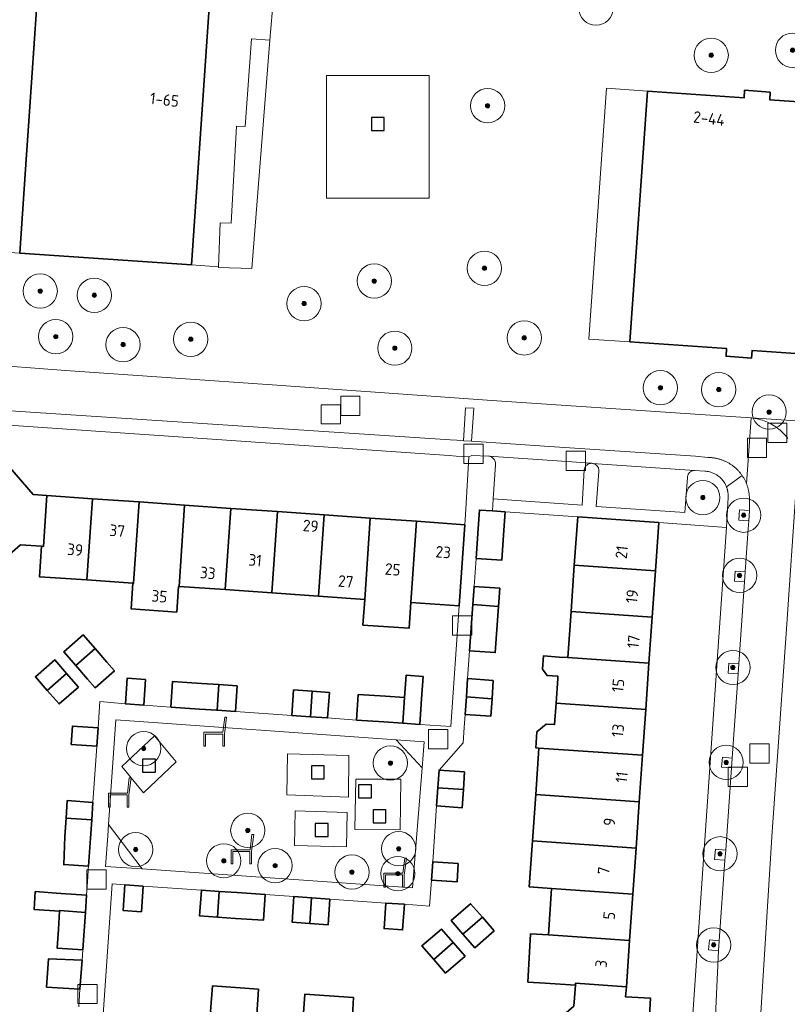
# Model space of a CAD drawing. Extents: x 154222 to 160093, y 456746 to 462495.
# Tile 152 of 254: x 158038 to 158127, y 461260 to 461374. Entities that reach past the tile are written whole.
import ezdxf
from ezdxf.enums import TextEntityAlignment as Align

# ---------------------------------------------------------------- set-up
doc = ezdxf.new("R2010")
doc.units = 0
doc.header["$LTSCALE"] = 0.75
doc.layers.get('0').update_dxf_attribs({"linetype": 'CONTINUOUS'})
for name, color, linetype, lineweight in [('B-XX-GR-BEPLANTING_CULTUUR_BODEMBEDEKKER-GV', 252, 'CONTINUOUS', 18), ('B-XX-GR-BEPLANTING_CULTUUR_HEESTERS-GV', 252, 'CONTINUOUS', 18), ('B-XX-GR-BOOM-S', 252, 'CONTINUOUS', 25), ('B-XX-GR-HAAG-GV', 252, 'CONTINUOUS', 13), ('B-XX-IE-MEUBILAIR_WEGMEUBILAIR-S', 252, 'CONTINUOUS', 25), ('B-XX-OG-BEBOUWING-GV', 6, 'CONTINUOUS', 35), ('B-XX-OG-BEBOUWING-T18', 1, 'CONTINUOUS', 18), ('B-XX-OG-TERREIN_CULTUURSCHEIDING-GV', 252, 'CONTINUOUS', 18), ('B-XX-OG-TERREIN_ERF-GV', 252, 'CONTINUOUS', 18), ('B-XX-OG-TERREIN_ONBEGROEID-GV', 252, 'CONTINUOUS', 18), ('B-XX-RI-GWA_RIOOLPUT-S', 252, 'CONTINUOUS', 25), ('B-XX-VH-VERHARDING_BETONSTRAATSTEEN-GV', 252, 'CONTINUOUS', 18), ('B-XX-VH-VERHARDING_TEGEL-GV', 252, 'CONTINUOUS', 18), ('B-XX-VH-VERHARDING_TEGEL_RUBBER-GV', 252, 'CONTINUOUS', 18)]:
    doc.layers.add(name, color=color, linetype=linetype, lineweight=lineweight)
doc.styles.add('NLCS-ISO-M-T18', font='NLCS-ISO.ttf', dxfattribs={"height": 1.8})

# ---------------------------------------------------------------- blocks, each defined once
blk = doc.blocks.new('SRI-PUT_INSPECTIEPUT_RIOOLPUT-SO')
at = {"color": 0, "linetype": 'ByBlock', "lineweight": 18}
blk.add_lwpolyline([(-1.125, -1.125), (1.125, -1.125), (1.125, 1.125), (-1.125, 1.125)], close=True, dxfattribs=at)
blk = doc.blocks.new('SIE-WEG_SPEELTOESTEL-SO')
at = {"flags": 128}
blk.add_lwpolyline([(-0.75, -0.75), (0.75, -0.75), (0.75, 0.75), (-0.75, 0.75)], close=True, dxfattribs=at)
blk = doc.blocks.new('SIE-WEG_ZITBANK-SO')
at = {"color": 0, "linetype": 'ByBlock', "lineweight": 18}
blk.add_lwpolyline([(-0.91, -1.63), (-0.91, -0.2), (1.09, -0.2), (1.09, -1.63), (1.29, -1.63), (1.29, -0.21), (1.54, 1.78), (1.33, 1.78), (1.11, 0), (-1.11, 0), (-1.11, -1.63)], close=True, dxfattribs=at)
blk = doc.blocks.new('SGR-BOOM_01-SO')
at = {"linetype": 'ByBlock', "lineweight": 18}
h = blk.add_hatch(color=0, dxfattribs=at)
h.dxf.hatch_style = 1
edge = h.paths.add_edge_path()
edge.add_arc((0, 0), 0.25, 0, 360)
at = {"color": 0, "linetype": 'ByBlock', "lineweight": 18}
for radius in [2, 0.25]:
    blk.add_circle((0, 0), radius, dxfattribs=at)

msp = doc.modelspace()

# ---------------------------------------------------------------- linework, layer by layer
at = {"layer": 'B-XX-GR-BEPLANTING_CULTUUR_BODEMBEDEKKER-GV'}
for points in [[(158066.899, 461372.116), (158064.764, 461372.256), (158063.996, 461362.045), (158063.02, 461362.074), (158062.39, 461350.739), (158061.099, 461350.783), (158060.908, 461345.665), (158060.906, 461345.604), (158064.811, 461345.455)], [(158084.893, 461290.258), (158081.644, 461290.491), (158084.654, 461287.225)], [(158052.01, 461275.449), (158048.07, 461280.646), (158047.978, 461279.309), (158047.733, 461275.747), (158051.355, 461275.495)]]:
    msp.add_lwpolyline(points, close=True, dxfattribs=at)
at = {"layer": 'B-XX-GR-BEPLANTING_CULTUUR_HEESTERS-GV'}
msp.add_lwpolyline([(158104.555, 461322.744), (158104.473, 461322.751), (158104.395, 461322.751), (158104.313, 461322.743), (158104.232, 461322.727), (158104.153, 461322.704), (158104.077, 461322.673), (158104.004, 461322.634), (158103.935, 461322.589), (158103.871, 461322.537), (158103.812, 461322.48), (158103.759, 461322.416), (158103.713, 461322.349), (158103.673, 461322.277), (158103.64, 461322.201), (158103.615, 461322.122), (158103.598, 461322.042), (158103.59, 461321.98), (158103.34, 461317.87), (158092.96, 461318.6), (158092.861, 461317.195), (158094.35, 461317.09), (158102.82, 461316.5), (158112.29, 461315.83), (158120.2, 461315.28), (158120.37, 461318.75), (158120.374, 461318.8), (158120.376, 461318.849), (158120.378, 461318.899), (158120.379, 461318.949), (158120.379, 461318.999), (158120.378, 461319.048), (158120.377, 461319.098), (158120.374, 461319.148), (158120.371, 461319.197), (158120.367, 461319.247), (158120.362, 461319.296), (158120.356, 461319.346), (158120.349, 461319.395), (158120.341, 461319.444), (158120.333, 461319.493), (158120.323, 461319.542), (158120.313, 461319.591), (158120.302, 461319.639), (158120.29, 461319.688), (158120.278, 461319.736), (158120.264, 461319.784), (158120.25, 461319.831), (158120.235, 461319.879), (158120.218, 461319.926), (158120.202, 461319.973), (158120.184, 461320.019), (158120.125, 461320.158), (158120.059, 461320.294), (158119.986, 461320.426), (158119.906, 461320.554), (158119.82, 461320.678), (158119.727, 461320.797), (158119.627, 461320.911), (158119.522, 461321.019), (158119.411, 461321.122), (158119.295, 461321.219), (158119.174, 461321.309), (158119.049, 461321.393), (158118.919, 461321.47), (158118.785, 461321.54), (158118.648, 461321.603), (158118.508, 461321.659), (158118.365, 461321.707), (158118.219, 461321.748), (158118.071, 461321.78), (158117.922, 461321.805), (158117.772, 461321.822), (158117.65, 461321.83), (158116.462, 461321.905), (158116.382, 461321.903), (158116.302, 461321.894), (158116.224, 461321.876), (158116.148, 461321.851), (158116.074, 461321.819), (158116.005, 461321.779), (158115.939, 461321.733), (158115.879, 461321.68), (158115.824, 461321.621), (158115.775, 461321.558), (158115.733, 461321.49), (158115.698, 461321.418), (158115.67, 461321.342), (158115.65, 461321.265), (158115.637, 461321.185), (158115.633, 461321.105), (158115.633, 461321.1), (158115.32, 461317.03), (158104.99, 461317.73), (158105.28, 461321.8), (158105.286, 461321.882), (158105.284, 461321.965), (158105.274, 461322.046), (158105.256, 461322.127), (158105.231, 461322.205), (158105.198, 461322.281), (158105.157, 461322.353), (158105.11, 461322.42), (158105.057, 461322.483), (158104.998, 461322.54), (158104.933, 461322.592), (158104.864, 461322.637), (158104.791, 461322.675), (158104.715, 461322.705), (158104.636, 461322.729)], close=True, dxfattribs=at)
at = {"layer": 'B-XX-GR-HAAG-GV'}
msp.add_lwpolyline([(158066.899, 461372.116), (158064.764, 461372.256), (158063.996, 461362.045), (158063.02, 461362.074), (158062.39, 461350.739), (158061.099, 461350.783), (158060.908, 461345.665), (158060.906, 461345.604), (158064.811, 461345.455)], close=True, dxfattribs=at)
at = {"layer": 'B-XX-OG-BEBOUWING-GV'}
for points in [[(158048.993, 461392.042), (158046.24, 461392.23), (158045.895, 461387.064), (158046.394, 461387.03), (158046.137, 461383.241), (158045.624, 461383.276), (158040.204, 461383.645), (158038.84, 461363.76), (158038.342, 461356.487), (158037.71, 461347.26), (158057.75, 461345.88), (158060.85, 461391.23)], [(158125.29, 461366.05), (158122.3, 461366.26), (158122.24, 461365.36), (158110.96, 461366.15), (158108.91, 461336.91), (158120.19, 461336.13), (158120.13, 461335.23), (158123.12, 461335.03), (158123.18, 461335.92), (158134.46, 461335.14), (158134.972, 461342.622), (158135.231, 461346.4), (158135.57, 461351.35), (158135.949, 461356.889), (158136.46, 461364.37), (158125.23, 461365.15)], [(158039.27, 461319.1), (158036.53, 461322.25), (158032.76, 461318.96), (158032.33, 461319.45), (158028.565, 461316.165), (158033.993, 461309.943), (158037.8, 461313.25), (158040.26, 461313.08), (158040.467, 461313.066), (158040.866, 461318.989)], [(158046.19, 461318.618), (158040.866, 461318.989), (158040.467, 461313.066), (158040.26, 461313.08), (158040.01, 461309.53), (158045.552, 461309.143)], [(158051.625, 461318.239), (158046.19, 461318.618), (158045.552, 461309.143), (158050.918, 461308.768), (158050.986, 461308.764)], [(158056.937, 461317.869), (158051.625, 461318.239), (158050.986, 461308.764), (158050.918, 461308.768), (158050.712, 461305.775), (158056.039, 461305.404), (158056.251, 461308.396), (158056.298, 461308.393)], [(158062.324, 461317.494), (158056.937, 461317.869), (158056.298, 461308.393), (158061.685, 461308.017)], [(158067.77, 461317.114), (158062.324, 461317.494), (158061.685, 461308.017), (158067.131, 461307.636)], [(158073.218, 461316.735), (158067.77, 461317.114), (158067.131, 461307.636), (158072.579, 461307.256)], [(158092.861, 461317.195), (158091.36, 461317.3), (158091.2, 461315.16), (158090.957, 461311.664), (158093.955, 461311.454), (158094.2, 461314.95), (158094.35, 461317.09)], [(158078.603, 461316.36), (158073.218, 461316.735), (158072.579, 461307.256), (158077.964, 461306.88)], [(158083.99, 461315.984), (158078.603, 461316.36), (158077.964, 461306.88), (158077.762, 461303.887), (158083.149, 461303.511), (158083.351, 461306.504)], [(158089.65, 461315.59), (158083.99, 461315.984), (158083.351, 461306.504), (158088.99, 461306.11)], [(158112.29, 461315.83), (158102.82, 461316.5), (158102.425, 461310.861), (158111.896, 461310.197)], [(158111.896, 461310.197), (158102.425, 461310.861), (158102.047, 461305.475), (158111.519, 461304.811)], [(158093.72, 461308.19), (158090.73, 461308.4), (158090.584, 461306.278), (158093.573, 461306.069)], [(158093.573, 461306.069), (158090.584, 461306.278), (158090.212, 461300.891), (158093.2, 461300.682)], [(158111.519, 461304.811), (158102.047, 461305.475), (158101.67, 461300.088), (158111.142, 461299.425)], [(158046.5, 461301.145), (158045.12, 461302.73), (158042.85, 461300.75), (158044.234, 461299.171)], [(158047.88, 461299.56), (158046.5, 461301.145), (158044.234, 461299.171), (158045.62, 461297.59), (158046.503, 461296.577), (158048.763, 461298.547)], [(158043.17, 461298.245), (158041.79, 461299.83), (158039.53, 461297.85), (158040.906, 461296.274)], [(158100.672, 461300.158), (158098.818, 461300.287), (158098.71, 461298.747), (158099.253, 461298.001), (158100.515, 461297.913), (158100.498, 461297.664), (158100.295, 461294.771), (158110.765, 461294.036), (158111.142, 461299.425), (158101.67, 461300.088)], [(158044.55, 461296.66), (158043.17, 461298.245), (158040.906, 461296.274), (158042.29, 461294.69)], [(158052.38, 461297.54), (158050.24, 461297.69), (158050.03, 461294.7), (158052.17, 461294.55)], [(158084.776, 461297.904), (158082.785, 461298.042), (158082.604, 461295.428), (158082.402, 461292.432), (158084.39, 461292.29), (158084.6, 461295.29), (158084.595, 461295.29)], [(158092.97, 461297.44), (158089.98, 461297.65), (158089.826, 461295.503), (158092.821, 461295.293)], [(158058.9, 461297.08), (158055.552, 461297.32), (158055.35, 461294.327), (158058.69, 461294.09), (158060.736, 461293.948), (158060.938, 461296.939)], [(158063.08, 461296.79), (158060.938, 461296.939), (158060.736, 461293.948), (158062.87, 461293.8)], [(158071.833, 461296.18), (158069.67, 461296.33), (158069.46, 461293.34), (158071.631, 461293.189)], [(158073.85, 461296.04), (158071.833, 461296.18), (158071.631, 461293.189), (158073.64, 461293.05)], [(158080.41, 461295.58), (158077.217, 461295.795), (158077.016, 461292.813), (158080.2, 461292.59), (158082.402, 461292.432), (158082.604, 461295.428)], [(158092.821, 461295.293), (158089.826, 461295.503), (158089.68, 461293.47), (158092.68, 461293.26)], [(158110.765, 461294.036), (158100.295, 461294.771), (158100.12, 461292.278), (158099.123, 461292.348), (158098.055, 461291.42), (158097.926, 461289.576), (158098.305, 461289.549), (158110.392, 461288.702)], [(158046.848, 461291.912), (158043.855, 461292.112), (158043.711, 461289.962), (158046.704, 461289.762)], [(158110.392, 461288.702), (158098.305, 461289.549), (158097.924, 461284.11), (158110.011, 461283.264)], [(158089.63, 461286.77), (158086.64, 461286.98), (158086.497, 461284.911), (158089.487, 461284.702)], [(158089.487, 461284.702), (158086.497, 461284.911), (158086.35, 461282.79), (158089.34, 461282.58)], [(158110.011, 461283.264), (158097.924, 461284.11), (158097.547, 461278.723), (158109.634, 461277.877)], [(158046.249, 461283.203), (158043.25, 461283.41), (158043.113, 461281.365), (158046.107, 461281.157)], [(158046.107, 461281.157), (158043.113, 461281.365), (158042.97, 461279.23), (158042.841, 461275.96), (158045.72, 461275.758), (158045.96, 461279.03)], [(158109.634, 461277.877), (158097.547, 461278.723), (158097.17, 461273.339), (158099.783, 461273.156), (158109.258, 461272.492)], [(158088.89, 461276.07), (158085.9, 461276.28), (158085.75, 461274.14), (158088.74, 461273.93)], [(158052.12, 461273.44), (158049.97, 461273.59), (158049.76, 461270.6), (158051.91, 461270.45)], [(158042.51, 461272.6), (158039.517, 461272.81), (158039.372, 461270.718), (158042.365, 461270.51), (158042.371, 461270.59), (158045.361, 461270.383), (158045.5, 461272.39)], [(158060.987, 461272.826), (158058.9, 461272.97), (158058.69, 461269.97), (158060.78, 461269.825)], [(158063.09, 461272.68), (158060.987, 461272.826), (158060.78, 461269.825), (158062.88, 461269.68), (158066.139, 461269.454), (158066.348, 461272.454)], [(158071.762, 461272.073), (158069.71, 461272.22), (158069.5, 461269.22), (158071.555, 461269.078)], [(158109.258, 461272.492), (158099.783, 461273.156), (158099.405, 461267.766), (158108.88, 461267.102)], [(158073.9, 461271.92), (158071.762, 461272.073), (158071.555, 461269.078), (158073.69, 461268.93)], [(158082.59, 461271.32), (158080.44, 461271.47), (158080.23, 461268.48), (158082.39, 461268.33)], [(158091.699, 461269.807), (158090.33, 461271.39), (158088.06, 461269.42), (158089.431, 461267.84)], [(158045.361, 461270.383), (158042.371, 461270.59), (158042.365, 461270.51), (158042.22, 461268.42), (158042.065, 461266.208), (158045.056, 461265.998), (158045.21, 461268.21)], [(158093.08, 461268.21), (158091.699, 461269.807), (158089.431, 461267.84), (158090.81, 461266.25)], [(158088.293, 461266.852), (158086.92, 461268.44), (158084.65, 461266.47), (158086.025, 461264.885)], [(158108.88, 461267.102), (158099.405, 461267.766), (158097.333, 461267.882), (158097.017, 461262.242), (158099.01, 461262.13), (158102.56, 461261.88), (158102.577, 461262.129), (158108.503, 461261.711)], [(158089.67, 461265.26), (158088.293, 461266.852), (158086.025, 461264.885), (158087.4, 461263.3), (158087.46, 461263.352)], [(158044.973, 461264.798), (158041.075, 461264.968), (158040.847, 461261.676), (158044.738, 461261.406)], [(158065.58, 461261.434), (158060.185, 461261.809), (158059.976, 461258.817), (158060.021, 461258.814), (158059.203, 461246.945), (158061.6, 461246.78), (158061.77, 461249.17), (158064.756, 461248.96), (158065.409, 461258.439), (158065.372, 461258.441)], [(158108.503, 461261.711), (158102.577, 461262.129), (158102.56, 461261.88), (158102.39, 461259.45), (158098.556, 461256.119), (158103.927, 461249.999), (158104.049, 461249.86), (158104.209, 461250), (158107.811, 461253.159), (158107.38, 461253.65), (158111.14, 461256.95), (158111.307, 461260.383), (158108.42, 461260.523)], [(158076.676, 461260.462), (158070.988, 461260.854), (158070.796, 461258.064), (158069.978, 461246.195), (158072.36, 461246.03), (158072.53, 461248.42), (158075.829, 461248.194), (158076.482, 461257.669)]]:
    msp.add_lwpolyline(points, close=True, dxfattribs=at)
at = {"layer": 'B-XX-OG-TERREIN_CULTUURSCHEIDING-GV'}
for points in [[(158067.733, 461382.079), (158066.899, 461372.116), (158064.811, 461345.455), (158060.906, 461345.604), (158060.908, 461345.665), (158057.75, 461345.88), (158037.71, 461347.26), (158031.225, 461347.704)], [(158134.46, 461335.14), (158123.18, 461335.92), (158123.12, 461335.03), (158120.13, 461335.23), (158120.19, 461336.13), (158108.91, 461336.91), (158104.122, 461337.246), (158106.172, 461366.486), (158110.96, 461366.15), (158122.24, 461365.36), (158122.3, 461366.26), (158125.29, 461366.05), (158125.23, 461365.15), (158136.46, 461364.37)], [(158032.77, 461334.34), (158043.06, 461333.59), (158067.72, 461331.86), (158089.006, 461330.359), (158092.82, 461330.09), (158117.11, 461328.46), (158123.07, 461328.04), (158123.112, 461328.037), (158135.219, 461327.23)]]:
    msp.add_lwpolyline(points, dxfattribs=at)
for points in [[(158073.505, 461367.988), (158085.505, 461367.988), (158085.505, 461353.663), (158073.505, 461353.663)], [(158085.505, 461353.663), (158085.505, 461367.988), (158073.505, 461367.988), (158073.505, 461353.663)], [(158081.644, 461290.491), (158048.91, 461292.837), (158048.07, 461280.646), (158052.01, 461275.449), (158083.553, 461273.254), (158084.654, 461287.225)], [(158049.636, 461287.376), (158053.414, 461290.985), (158055.945, 461287.94), (158052.133, 461284.332)], [(158055.945, 461287.94), (158053.414, 461290.985), (158049.636, 461287.376), (158052.133, 461284.332)], [(158068.86, 461284.085), (158068.967, 461288.883), (158076.109, 461288.664), (158076.078, 461283.798)], [(158076.794, 461280.038), (158076.937, 461285.914), (158082.174, 461285.902), (158082.099, 461279.993)], [(158082.174, 461285.902), (158076.937, 461285.914), (158076.794, 461280.038), (158082.099, 461279.993)], [(158075.925, 461282.026), (158075.836, 461278.027), (158069.761, 461278.177), (158069.84, 461282.211)]]:
    msp.add_lwpolyline(points, close=True, dxfattribs=at)
at = {"layer": 'B-XX-OG-TERREIN_ERF-GV'}
for points in [[(158031.225, 461347.704), (158037.71, 461347.26), (158038.342, 461356.487), (158038.84, 461363.76), (158040.204, 461383.645), (158045.624, 461383.276), (158046.137, 461383.241), (158046.394, 461387.03), (158045.895, 461387.064), (158040.56, 461387.42), (158041.23, 461396.77), (158036.44, 461397.12)], [(158036.53, 461322.25), (158039.27, 461319.1), (158040.866, 461318.989), (158046.19, 461318.618), (158051.625, 461318.239), (158056.937, 461317.869), (158062.324, 461317.494), (158067.77, 461317.114), (158073.218, 461316.735), (158078.603, 461316.36), (158083.99, 461315.984), (158089.65, 461315.59), (158089.776, 461317.41), (158090.12, 461323.49), (158088.623, 461323.593), (158087.825, 461323.648), (158035.26, 461327.27)], [(158153.635, 461257.011), (158154.251, 461265.676), (158154.869, 461274.361), (158155.488, 461283.053), (158156.102, 461291.681), (158156.396, 461295.816), (158156.431, 461296.261), (158153.439, 461296.47), (158153.718, 461300.461), (158153.718, 461300.464), (158153.998, 461304.451), (158156.991, 461304.241), (158157.046, 461304.957), (158157.329, 461308.929), (158157.957, 461317.762), (158158.032, 461318.809), (158128.394, 461320.918), (158128.324, 461319.912), (158127.18, 461303.45), (158125.52, 461279.76), (158123.97, 461254.95)], [(158102.39, 461259.45), (158102.56, 461261.88), (158099.01, 461262.13), (158097.017, 461262.242), (158097.333, 461267.882), (158099.405, 461267.766), (158099.783, 461273.156), (158097.17, 461273.339), (158097.547, 461278.723), (158097.924, 461284.11), (158098.305, 461289.549), (158097.926, 461289.576), (158098.055, 461291.42), (158099.123, 461292.348), (158100.12, 461292.278), (158100.295, 461294.771), (158100.498, 461297.664), (158100.515, 461297.913), (158099.253, 461298.001), (158098.71, 461298.747), (158098.818, 461300.287), (158100.672, 461300.158), (158101.67, 461300.088), (158102.047, 461305.475), (158102.425, 461310.861), (158102.82, 461316.5), (158094.35, 461317.09), (158094.2, 461314.95), (158093.955, 461311.454), (158090.957, 461311.664), (158090.73, 461308.4), (158093.72, 461308.19), (158093.573, 461306.069), (158093.2, 461300.682), (158090.212, 461300.891), (158089.98, 461297.65), (158092.97, 461297.44), (158092.821, 461295.293), (158092.68, 461293.26), (158089.68, 461293.47), (158089.574, 461291.943), (158089.45, 461290.17), (158086.64, 461286.98), (158089.63, 461286.77), (158089.487, 461284.702), (158089.34, 461282.58), (158086.35, 461282.79), (158085.9, 461276.28), (158088.89, 461276.07), (158088.74, 461273.93), (158085.75, 461274.14), (158085.54, 461271.11), (158082.59, 461271.32), (158082.39, 461268.33), (158080.23, 461268.48), (158080.44, 461271.47), (158073.9, 461271.92), (158073.69, 461268.93), (158071.555, 461269.078), (158069.5, 461269.22), (158069.71, 461272.22), (158066.348, 461272.454), (158066.139, 461269.454), (158062.88, 461269.68), (158060.78, 461269.825), (158058.69, 461269.97), (158058.9, 461272.97), (158052.12, 461273.44), (158051.91, 461270.45), (158049.76, 461270.6), (158049.97, 461273.59), (158048.49, 461273.69), (158046.842, 461250)], [(158115.93, 461254), (158119.154, 461300.267), (158120.2, 461315.28), (158112.29, 461315.83), (158111.896, 461310.197), (158111.519, 461304.811), (158111.142, 461299.425), (158110.765, 461294.036), (158110.392, 461288.702), (158110.011, 461283.264), (158109.634, 461277.877), (158109.258, 461272.492), (158108.88, 461267.102), (158108.503, 461261.711), (158108.42, 461260.523), (158111.307, 461260.383), (158111.14, 461256.95)], [(158044.6, 461259.36), (158044.738, 461261.406), (158040.847, 461261.676), (158041.075, 461264.968), (158044.973, 461264.798), (158045.056, 461265.998), (158042.065, 461266.208), (158042.22, 461268.42), (158042.365, 461270.51), (158039.372, 461270.718), (158039.517, 461272.81), (158042.51, 461272.6), (158045.5, 461272.39), (158045.607, 461273.932), (158045.745, 461275.922), (158045.96, 461279.03), (158045.72, 461275.758), (158042.841, 461275.96), (158042.97, 461279.23), (158043.113, 461281.365), (158043.25, 461283.41), (158046.249, 461283.203), (158046.704, 461289.762), (158043.711, 461289.962), (158043.855, 461292.112), (158046.848, 461291.912), (158047.053, 461294.974), (158050.03, 461294.7), (158050.24, 461297.69), (158052.38, 461297.54), (158052.17, 461294.55), (158055.35, 461294.327), (158055.552, 461297.32), (158058.9, 461297.08), (158060.938, 461296.939), (158063.08, 461296.79), (158062.87, 461293.8), (158069.46, 461293.34), (158069.67, 461296.33), (158071.833, 461296.18), (158073.85, 461296.04), (158073.64, 461293.05), (158077.016, 461292.813), (158077.217, 461295.795), (158080.41, 461295.58), (158082.604, 461295.428), (158082.785, 461298.042), (158084.776, 461297.904), (158084.595, 461295.29), (158084.6, 461295.29), (158084.39, 461292.29), (158088, 461292.04), (158088.99, 461306.11), (158083.351, 461306.504), (158083.149, 461303.511), (158077.762, 461303.887), (158077.964, 461306.88), (158072.579, 461307.256), (158067.131, 461307.636), (158061.685, 461308.017), (158056.298, 461308.393), (158056.251, 461308.396), (158056.039, 461305.404), (158050.712, 461305.775), (158050.918, 461308.768), (158045.552, 461309.143), (158040.01, 461309.53), (158040.26, 461313.08), (158037.8, 461313.25), (158033.993, 461309.943)], [(158059.976, 461258.817), (158060.185, 461261.809), (158065.58, 461261.434), (158065.372, 461258.441)], [(158070.796, 461258.064), (158070.988, 461260.854), (158076.676, 461260.462), (158076.482, 461257.669)]]:
    msp.add_lwpolyline(points, dxfattribs=at)
for points in [[(158065.251, 461390.934), (158060.85, 461391.23), (158057.75, 461345.88), (158060.908, 461345.665), (158061.099, 461350.783), (158062.39, 461350.739), (158063.02, 461362.074), (158063.996, 461362.045), (158064.764, 461372.256), (158066.899, 461372.116), (158067.733, 461382.079), (158064.937, 461382.166), (158065.268, 461390.026)], [(158110.96, 461366.15), (158106.172, 461366.486), (158104.122, 461337.246), (158108.91, 461336.91)], [(158044.234, 461299.171), (158042.85, 461300.75), (158045.12, 461302.73), (158046.5, 461301.145), (158047.88, 461299.56), (158048.763, 461298.547), (158046.503, 461296.577), (158045.62, 461297.59)], [(158044.55, 461296.66), (158042.29, 461294.69), (158040.906, 461296.274), (158039.53, 461297.85), (158041.79, 461299.83), (158043.17, 461298.245)], [(158091.699, 461269.807), (158093.08, 461268.21), (158090.81, 461266.25), (158089.431, 461267.84), (158088.06, 461269.42), (158090.33, 461271.39)], [(158088.293, 461266.852), (158089.67, 461265.26), (158087.46, 461263.352), (158087.4, 461263.3), (158086.025, 461264.885), (158084.65, 461266.47), (158086.92, 461268.44)]]:
    msp.add_lwpolyline(points, close=True, dxfattribs=at)
at = {"layer": 'B-XX-OG-TERREIN_ONBEGROEID-GV'}
for points in [[(158122.88, 461317.23), (158121.7, 461317.31), (158121.62, 461316.13), (158122.8, 461316.05)], [(158122.36, 461310.08), (158121.2, 461310.16), (158121.12, 461309), (158122.28, 461308.92)], [(158121.61, 461299.36), (158120.45, 461299.43), (158120.38, 461298.27), (158121.54, 461298.2)], [(158120.85, 461288.38), (158119.71, 461288.47), (158119.62, 461287.33), (158120.76, 461287.24)], [(158120.1, 461277.64), (158118.91, 461277.75), (158118.8, 461276.56), (158119.99, 461276.45)], [(158119.35, 461267.05), (158118.21, 461267.16), (158118.1, 461266.02), (158119.24, 461265.91)]]:
    msp.add_lwpolyline(points, close=True, dxfattribs=at)
at = {"layer": 'B-XX-VH-VERHARDING_BETONSTRAATSTEEN-GV'}
for points in [[(158035.377, 461328.966), (158079.102, 461326.077), (158087.952, 461325.492), (158088.728, 461325.441), (158089.503, 461325.39), (158089.742, 461329.214), (158090.681, 461329.182), (158090.41, 461325.33), (158099.513, 461324.728), (158116.569, 461323.602), (158118.007, 461323.428), (158118.091, 461323.427), (158118.175, 461323.426), (158118.259, 461323.422), (158118.343, 461323.417), (158118.427, 461323.411), (158118.511, 461323.403), (158118.594, 461323.394), (158118.678, 461323.383), (158118.761, 461323.371), (158118.844, 461323.358), (158118.927, 461323.343), (158119.009, 461323.326), (158119.091, 461323.308), (158119.173, 461323.289), (158119.255, 461323.268), (158119.336, 461323.246), (158119.417, 461323.223), (158119.497, 461323.198), (158119.577, 461323.171), (158119.656, 461323.144), (158119.735, 461323.114), (158119.813, 461323.084), (158119.891, 461323.052), (158119.969, 461323.019), (158120.045, 461322.985), (158120.121, 461322.949), (158120.197, 461322.912), (158120.272, 461322.873), (158120.346, 461322.834), (158120.419, 461322.793), (158120.492, 461322.75), (158120.564, 461322.707), (158120.635, 461322.662), (158120.705, 461322.616), (158120.775, 461322.569), (158120.844, 461322.52), (158120.912, 461322.471), (158120.979, 461322.42), (158121.045, 461322.368), (158121.11, 461322.315), (158121.174, 461322.261), (158121.238, 461322.205), (158121.3, 461322.149), (158121.362, 461322.092), (158121.422, 461322.033), (158121.481, 461321.974), (158121.54, 461321.913), (158121.597, 461321.852), (158121.653, 461321.789), (158121.708, 461321.725), (158121.762, 461321.661), (158121.815, 461321.595), (158121.867, 461321.529), (158121.918, 461321.462), (158121.967, 461321.394), (158122.015, 461321.325), (158122.062, 461321.255), (158122.108, 461321.184), (158122.153, 461321.113), (158122.196, 461321.041), (158122.238, 461320.967), (158122.279, 461320.894), (158122.319, 461320.819), (158122.357, 461320.744), (158122.394, 461320.668), (158122.43, 461320.592), (158122.464, 461320.515), (158122.497, 461320.437), (158122.529, 461320.359), (158123.07, 461328.04), (158117.11, 461328.46), (158092.82, 461330.09), (158089.006, 461330.359), (158067.72, 461331.86), (158043.06, 461333.59), (158032.77, 461334.34)], [(158127.327, 461325.652), (158127.196, 461325.825), (158127.058, 461325.992), (158126.914, 461326.155), (158126.765, 461326.312), (158126.609, 461326.464), (158126.448, 461326.609), (158126.282, 461326.749), (158126.111, 461326.882), (158125.935, 461327.009), (158125.755, 461327.13), (158125.57, 461327.244), (158125.381, 461327.35), (158125.189, 461327.45), (158124.992, 461327.543), (158124.793, 461327.628), (158124.59, 461327.706), (158124.385, 461327.776), (158124.177, 461327.839), (158123.968, 461327.894), (158123.756, 461327.942), (158123.543, 461327.981), (158123.328, 461328.013), (158123.112, 461328.037), (158123.07, 461328.04), (158122.529, 461320.359), (158122.559, 461320.28), (158122.588, 461320.201), (158122.616, 461320.121), (158122.642, 461320.041), (158122.666, 461319.96), (158122.69, 461319.879), (158122.712, 461319.797), (158122.732, 461319.715), (158122.751, 461319.633), (158122.769, 461319.55), (158122.785, 461319.468), (158122.8, 461319.384), (158122.813, 461319.301), (158122.825, 461319.217), (158122.835, 461319.133), (158122.844, 461319.049), (158122.852, 461318.965), (158122.858, 461318.881), (158122.862, 461318.797), (158122.865, 461318.712), (158122.867, 461318.628), (158122.88, 461317.23), (158122.8, 461316.05), (158122.73, 461315.104), (158122.36, 461310.08), (158122.28, 461308.92), (158121.61, 461299.36), (158121.54, 461298.2), (158120.85, 461288.38), (158120.76, 461287.24), (158120.1, 461277.64), (158119.99, 461276.45), (158119.35, 461267.05), (158119.24, 461265.91), (158118.505, 461249.925)], [(158123.97, 461254.95), (158125.52, 461279.76), (158127.18, 461303.45), (158128.324, 461319.912)]]:
    msp.add_lwpolyline(points, dxfattribs=at)
msp.add_lwpolyline([(158090.681, 461329.182), (158089.742, 461329.214), (158089.503, 461325.39), (158090.41, 461325.33)], close=True, dxfattribs=at)
at = {"layer": 'B-XX-VH-VERHARDING_TEGEL-GV'}
for points in [[(158035.26, 461327.27), (158087.825, 461323.648), (158088.623, 461323.593), (158090.12, 461323.49), (158090.48, 461323.68), (158092.44, 461323.59), (158104.395, 461322.751), (158104.473, 461322.751), (158104.555, 461322.744), (158116.462, 461321.905), (158117.65, 461321.83), (158117.772, 461321.822), (158117.922, 461321.805), (158118.071, 461321.78), (158118.219, 461321.748), (158118.365, 461321.707), (158118.508, 461321.659), (158118.648, 461321.603), (158118.785, 461321.54), (158118.919, 461321.47), (158119.049, 461321.393), (158119.174, 461321.309), (158119.295, 461321.219), (158119.411, 461321.122), (158119.522, 461321.019), (158119.627, 461320.911), (158119.727, 461320.797), (158119.82, 461320.678), (158119.906, 461320.554), (158119.986, 461320.426), (158120.059, 461320.294), (158120.125, 461320.158), (158120.184, 461320.019), (158122.015, 461321.325), (158121.967, 461321.394), (158121.918, 461321.462), (158121.867, 461321.529), (158121.815, 461321.595), (158121.762, 461321.661), (158121.708, 461321.725), (158121.653, 461321.789), (158121.597, 461321.852), (158121.54, 461321.913), (158121.481, 461321.974), (158121.422, 461322.033), (158121.362, 461322.092), (158121.3, 461322.149), (158121.238, 461322.205), (158121.174, 461322.261), (158121.11, 461322.315), (158121.045, 461322.368), (158120.979, 461322.42), (158120.912, 461322.471), (158120.844, 461322.52), (158120.775, 461322.569), (158120.705, 461322.616), (158120.635, 461322.662), (158120.564, 461322.707), (158120.492, 461322.75), (158120.419, 461322.793), (158120.346, 461322.834), (158120.272, 461322.873), (158120.197, 461322.912), (158120.121, 461322.949), (158120.045, 461322.985), (158119.969, 461323.019), (158119.891, 461323.052), (158119.813, 461323.084), (158119.735, 461323.114), (158119.656, 461323.144), (158119.577, 461323.171), (158119.497, 461323.198), (158119.417, 461323.223), (158119.336, 461323.246), (158119.255, 461323.268), (158119.173, 461323.289), (158119.091, 461323.308), (158119.009, 461323.326), (158118.927, 461323.343), (158118.844, 461323.358), (158118.761, 461323.371), (158118.678, 461323.383), (158118.594, 461323.394), (158118.511, 461323.403), (158118.427, 461323.411), (158118.343, 461323.417), (158118.259, 461323.422), (158118.175, 461323.426), (158118.091, 461323.427), (158118.007, 461323.428), (158116.569, 461323.602), (158099.513, 461324.728), (158090.41, 461325.33), (158089.503, 461325.39), (158088.728, 461325.441), (158087.952, 461325.492), (158079.102, 461326.077), (158035.377, 461328.966)], [(158135.219, 461327.23), (158123.112, 461328.037), (158123.328, 461328.013), (158123.543, 461327.981), (158123.756, 461327.942), (158123.968, 461327.894), (158124.177, 461327.839), (158124.385, 461327.776), (158124.59, 461327.706), (158124.793, 461327.628), (158124.992, 461327.543), (158125.189, 461327.45), (158125.381, 461327.35), (158125.57, 461327.244), (158125.755, 461327.13), (158125.935, 461327.009), (158126.111, 461326.882), (158126.282, 461326.749), (158126.448, 461326.609), (158126.609, 461326.464), (158126.765, 461326.312), (158126.914, 461326.155), (158127.058, 461325.992), (158127.196, 461325.825), (158127.327, 461325.652)], [(158046.842, 461250), (158048.49, 461273.69), (158049.97, 461273.59), (158052.12, 461273.44), (158058.9, 461272.97), (158060.987, 461272.826), (158063.09, 461272.68), (158066.348, 461272.454), (158069.71, 461272.22), (158071.762, 461272.073), (158073.9, 461271.92), (158080.44, 461271.47), (158082.59, 461271.32), (158085.54, 461271.11), (158085.75, 461274.14), (158085.9, 461276.28), (158086.35, 461282.79), (158086.497, 461284.911), (158086.64, 461286.98), (158089.45, 461290.17), (158089.574, 461291.943), (158089.68, 461293.47), (158089.826, 461295.503), (158089.98, 461297.65), (158090.212, 461300.891), (158090.584, 461306.278), (158090.73, 461308.4), (158090.957, 461311.664), (158091.2, 461315.16), (158091.36, 461317.3), (158092.861, 461317.195), (158092.96, 461318.6), (158093.24, 461322.56), (158093.243, 461322.648), (158093.238, 461322.736), (158093.225, 461322.823), (158093.204, 461322.908), (158093.176, 461322.991), (158093.14, 461323.071), (158093.097, 461323.148), (158093.047, 461323.221), (158092.991, 461323.288), (158092.929, 461323.35), (158092.861, 461323.407), (158092.789, 461323.457), (158092.712, 461323.5), (158092.632, 461323.536), (158092.549, 461323.565), (158092.464, 461323.586), (158092.44, 461323.59), (158090.48, 461323.68), (158090.12, 461323.49), (158089.776, 461317.41), (158089.65, 461315.59), (158088.99, 461306.11), (158088, 461292.04), (158084.39, 461292.29), (158082.402, 461292.432), (158080.2, 461292.59), (158077.016, 461292.813), (158073.64, 461293.05), (158071.631, 461293.189), (158069.46, 461293.34), (158062.87, 461293.8), (158060.736, 461293.948), (158058.69, 461294.09), (158055.35, 461294.327), (158052.17, 461294.55), (158050.03, 461294.7), (158047.053, 461294.974), (158046.848, 461291.912), (158046.704, 461289.762), (158046.249, 461283.203), (158046.107, 461281.157), (158045.96, 461279.03), (158045.745, 461275.922), (158045.607, 461273.932), (158045.5, 461272.39), (158045.361, 461270.383), (158045.21, 461268.21), (158045.056, 461265.998), (158044.973, 461264.798), (158044.738, 461261.406), (158044.6, 461259.36)], [(158118.505, 461249.925), (158119.24, 461265.91), (158118.1, 461266.02), (158118.21, 461267.16), (158119.35, 461267.05), (158119.99, 461276.45), (158118.8, 461276.56), (158118.91, 461277.75), (158120.1, 461277.64), (158120.76, 461287.24), (158119.62, 461287.33), (158119.71, 461288.47), (158120.85, 461288.38), (158121.54, 461298.2), (158120.38, 461298.27), (158120.45, 461299.43), (158121.61, 461299.36), (158122.28, 461308.92), (158121.12, 461309), (158121.2, 461310.16), (158122.36, 461310.08), (158122.73, 461315.104), (158122.8, 461316.05), (158121.62, 461316.13), (158121.7, 461317.31), (158122.88, 461317.23), (158122.867, 461318.628), (158122.865, 461318.712), (158122.862, 461318.797), (158122.858, 461318.881), (158122.852, 461318.965), (158122.844, 461319.049), (158122.835, 461319.133), (158122.825, 461319.217), (158122.813, 461319.301), (158122.8, 461319.384), (158122.785, 461319.468), (158122.769, 461319.55), (158122.751, 461319.633), (158122.732, 461319.715), (158122.712, 461319.797), (158122.69, 461319.879), (158122.666, 461319.96), (158122.642, 461320.041), (158122.616, 461320.121), (158122.588, 461320.201), (158122.559, 461320.28), (158122.529, 461320.359), (158122.497, 461320.437), (158122.464, 461320.515), (158122.43, 461320.592), (158122.394, 461320.668), (158122.357, 461320.744), (158122.319, 461320.819), (158122.279, 461320.894), (158122.238, 461320.967), (158122.196, 461321.041), (158122.153, 461321.113), (158122.108, 461321.184), (158122.062, 461321.255), (158122.015, 461321.325), (158120.184, 461320.019), (158120.202, 461319.973), (158120.218, 461319.926), (158120.235, 461319.879), (158120.25, 461319.831), (158120.264, 461319.784), (158120.278, 461319.736), (158120.29, 461319.688), (158120.302, 461319.639), (158120.313, 461319.591), (158120.323, 461319.542), (158120.333, 461319.493), (158120.341, 461319.444), (158120.349, 461319.395), (158120.356, 461319.346), (158120.362, 461319.296), (158120.367, 461319.247), (158120.371, 461319.197), (158120.374, 461319.148), (158120.377, 461319.098), (158120.378, 461319.048), (158120.379, 461318.999), (158120.379, 461318.949), (158120.378, 461318.899), (158120.376, 461318.849), (158120.374, 461318.8), (158120.37, 461318.75), (158120.2, 461315.28), (158119.154, 461300.267), (158115.93, 461254)]]:
    msp.add_lwpolyline(points, dxfattribs=at)
for points in [[(158104.395, 461322.751), (158092.44, 461323.59), (158092.464, 461323.586), (158092.549, 461323.565), (158092.632, 461323.536), (158092.712, 461323.5), (158092.789, 461323.457), (158092.861, 461323.407), (158092.929, 461323.35), (158092.991, 461323.288), (158093.047, 461323.221), (158093.097, 461323.148), (158093.14, 461323.071), (158093.176, 461322.991), (158093.204, 461322.908), (158093.225, 461322.823), (158093.238, 461322.736), (158093.243, 461322.648), (158093.24, 461322.56), (158092.96, 461318.6), (158103.34, 461317.87), (158103.59, 461321.98), (158103.598, 461322.042), (158103.615, 461322.122), (158103.64, 461322.201), (158103.673, 461322.277), (158103.713, 461322.349), (158103.759, 461322.416), (158103.812, 461322.48), (158103.871, 461322.537), (158103.935, 461322.589), (158104.004, 461322.634), (158104.077, 461322.673), (158104.153, 461322.704), (158104.232, 461322.727), (158104.313, 461322.743)], [(158116.462, 461321.905), (158104.555, 461322.744), (158104.636, 461322.729), (158104.715, 461322.705), (158104.791, 461322.675), (158104.864, 461322.637), (158104.933, 461322.592), (158104.998, 461322.54), (158105.057, 461322.483), (158105.11, 461322.42), (158105.157, 461322.353), (158105.198, 461322.281), (158105.231, 461322.205), (158105.256, 461322.127), (158105.274, 461322.046), (158105.284, 461321.965), (158105.286, 461321.882), (158105.28, 461321.8), (158104.99, 461317.73), (158115.32, 461317.03), (158115.633, 461321.1), (158115.633, 461321.105), (158115.637, 461321.185), (158115.65, 461321.265), (158115.67, 461321.342), (158115.698, 461321.418), (158115.733, 461321.49), (158115.775, 461321.558), (158115.824, 461321.621), (158115.879, 461321.68), (158115.939, 461321.733), (158116.005, 461321.779), (158116.074, 461321.819), (158116.148, 461321.851), (158116.224, 461321.876), (158116.302, 461321.894), (158116.382, 461321.903)], [(158048.91, 461292.837), (158081.644, 461290.491), (158084.893, 461290.258), (158084.654, 461287.225), (158083.553, 461273.254), (158052.01, 461275.449), (158051.355, 461275.495), (158047.733, 461275.747), (158047.978, 461279.309), (158048.07, 461280.646)]]:
    msp.add_lwpolyline(points, close=True, dxfattribs=at)
at = {"layer": 'B-XX-VH-VERHARDING_TEGEL_RUBBER-GV'}
for points in [[(158076.109, 461288.664), (158068.967, 461288.883), (158068.86, 461284.085), (158076.078, 461283.798)], [(158075.925, 461282.026), (158069.84, 461282.211), (158069.761, 461278.177), (158075.836, 461278.027)]]:
    msp.add_lwpolyline(points, close=True, dxfattribs=at)

# ---------------------------------------------------------------- block references
at = {"layer": 'B-XX-GR-BOOM-S'}
for p in [(158104.957, 461375.832), (158118.402, 461370.334), (158127.893, 461370.927), (158092.307, 461364.447), (158091.94, 461345.5), (158079.08, 461344), (158040.094, 461342.84), (158046.41, 461342.35), (158070.89, 461341.38), (158041.91, 461337.52), (158057.66, 461337.22), (158096.59, 461337.38), (158049.76, 461336.59), (158081.48, 461336.18), (158112.47, 461331.557), (158119.284, 461331.35), (158125.164, 461328.731), (158117.426, 461318.754), (158122.19, 461316.7), (158121.72, 461309.68), (158120.94, 461298.94), (158052.169, 461289.477), (158080.96, 461287.794), (158120.15, 461287.87), (158064.321, 461279.942), (158051.234, 461277.699), (158081.931, 461277.805), (158119.43, 461277.21), (158061.517, 461276.39), (158067.499, 461275.829), (158076.473, 461275.081), (158081.834, 461274.894), (158118.69, 461266.58)]:
    msp.add_blockref('SGR-BOOM_01-SO', p, dxfattribs=at)
at = {"layer": 'B-XX-IE-MEUBILAIR_WEGMEUBILAIR-S'}
for name, p in [('SIE-WEG_SPEELTOESTEL-SO', (158079.492, 461362.315)), ('SIE-WEG_ZITBANK-SO', (158060.311, 461291.378)), ('SIE-WEG_SPEELTOESTEL-SO', (158052.786, 461287.496)), ('SIE-WEG_SPEELTOESTEL-SO', (158072.491, 461286.709)), ('SIE-WEG_ZITBANK-SO', (158049.156, 461284.292)), ('SIE-WEG_SPEELTOESTEL-SO', (158078.009, 461284.489)), ('SIE-WEG_SPEELTOESTEL-SO', (158079.689, 461281.59)), ('SIE-WEG_SPEELTOESTEL-SO', (158072.944, 461279.986)), ('SIE-WEG_ZITBANK-SO', (158063.481, 461277.678)), ('SIE-WEG_ZITBANK-SO', (158081.299, 461274.939))]:
    msp.add_blockref(name, p, dxfattribs=at)
at = {"layer": 'B-XX-RI-GWA_RIOOLPUT-S'}
for p in [(158074.011, 461328.46), (158076.29, 461329.47), (158126.12, 461326.31), (158090.667, 461323.867), (158123.75, 461324.55), (158102.609, 461323.047), (158089.329, 461303.837), (158086.543, 461290.59), (158124.037, 461288.909), (158121.508, 461286.2), (158046.67, 461274.23), (158045.613, 461260.861)]:
    msp.add_blockref('SRI-PUT_INSPECTIEPUT_RIOOLPUT-SO', p, dxfattribs=at)

# ---------------------------------------------------------------- texts
at = {"layer": 'B-XX-OG-BEBOUWING-T18', "style": 'NLCS-ISO-M-T18'}
for s, rotation, p in [('1-65', 353.6, (158054.6, 461365.15)), ('2-44', 353.6, (158118.154, 461362.968)), ('29', 354.9, (158071.666, 461315.447)), ('37', 354.9, (158049.079, 461314.89)), ('39', 354.9, (158044.169, 461312.673)), ('23', 354.9, (158087.132, 461312.389)), ('21', 83.3, (158107.957, 461312.381)), ('31', 354.9, (158065.181, 461311.446)), ('33', 354.9, (158059.658, 461309.961)), ('25', 354.9, (158081.234, 461310.371)), ('27', 354.9, (158075.753, 461308.973)), ('35', 354.9, (158054.014, 461307.24)), ('19', 83.3, (158109.159, 461307.24)), ('17', 83.3, (158109.338, 461301.954)), ('15', 83.3, (158107.537, 461296.847)), ('13', 83.3, (158107.514, 461291.591)), ('11', 83.3, (158107.958, 461286.14)), ('9', 83.3, (158106.528, 461280.926)), ('7', 83.3, (158105.858, 461275.241)), ('5', 83.3, (158106.501, 461269.998)), ('3', 83.3, (158105.565, 461264.39))]:
    msp.add_text(s, height=1.35, rotation=rotation, dxfattribs=at).set_placement(p, align=Align.MIDDLE_CENTER)

doc.saveas('drawing.dxf')
